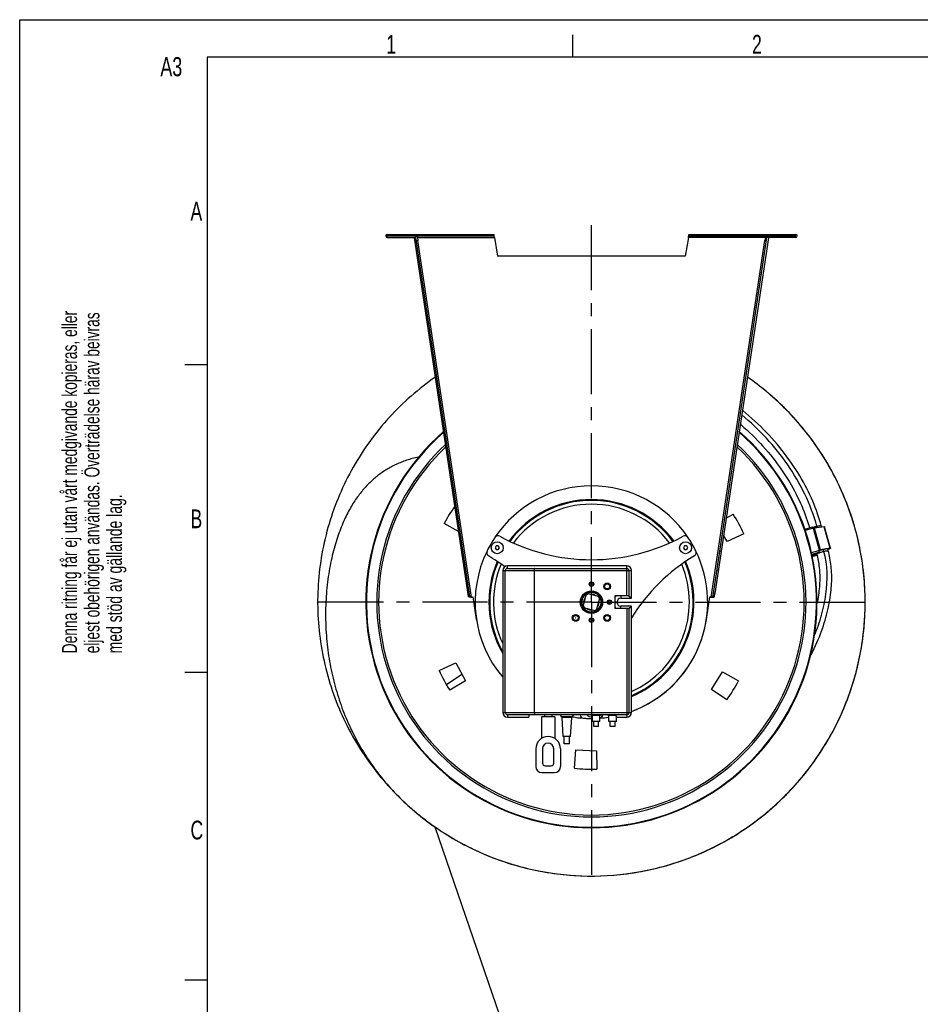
# Model space of a CAD drawing. Extents: x 0 to 420, y -27 to 297.
# Tile 10 of 17: x 0 to 120, y 166 to 297. Entities that reach past the tile are written whole.
import ezdxf

# ---------------------------------------------------------------- set-up
doc = ezdxf.new("R2010")
doc.units = 0
doc.header["$LTSCALE"] = 23.1
doc.linetypes.add('CENTER', pattern=[0.6, 0.375, -0.075, 0.075, -0.075])
for name, color, linetype in [('110528_DXF_CONTINUOUS_LINE', 7, 'CONTINUOUS'), ('110536_DXF_CONTINUOUS_LINE', 7, 'CONTINUOUS'), ('110592_DXF_AXIS', 7, 'CONTINUOUS'), ('110660_DXF_CONTINUOUS_LINE', 7, 'CONTINUOUS'), ('ASEM_85_125-10_DXF_FORMAT', 7, 'CONTINUOUS'), ('G_ASE_DUMMY_DXF_CONTINUOUS', 7, 'CONTINUOUS'), ('GUIDE_125_DXF_CONTINUOUS_L', 7, 'CONTINUOUS'), ('HOSE_125_10_DXF_CONTINUOUS', 7, 'CONTINUOUS'), ('MOTOR_UNIT_DDXF_CONTINUOUS', 7, 'CONTINUOUS')]:
    doc.layers.add(name, color=color, linetype=linetype)
doc.styles.get("Standard").update_dxf_attribs({"font": 'txt', "width": 0.7})

# ---------------------------------------------------------------- blocks, each defined once
blk = doc.blocks.new('SQS_LAGTEXT_BL0', base_point=(7.49, 145.42))
at = {"layer": 'ASEM_85_125-10_DXF_FORMAT', "color": 7, "linetype": 'CONTINUOUS'}
for s, width, p in [('Denna ritning får ej utan vårt medgivande kopieras, eller', 0.687469, (7.64, 212.55)), ('eljest obehörigen användas. Överträdelse härav beivras', 0.686067, (10.63, 212.55)), ('med stöd av gällande lag.', 0.696, (13.63, 212.55))]:
    blk.add_text(s, height=1.9979, rotation=90, dxfattribs=dict(at, width=width)).set_placement(p)

msp = doc.modelspace()

# ---------------------------------------------------------------- linework, layer by layer
at = {"layer": '110528_DXF_CONTINUOUS_LINE', "color": 9, "linetype": 'CONTINUOUS'}
for p, q in [((102.71116, 233.45868), (102.77738, 233.49389)), ((49.73431, 205.29039), (49.66808, 205.25518))]:
    msp.add_line(p, q, dxfattribs=at)
at = {"layer": '110528_DXF_CONTINUOUS_LINE', "color": 3, "linetype": 'CONTINUOUS'}
for p, q in [((94.18789, 230.56122), (95.11942, 231.12093)), ((58.52242, 228.80168), (56.60171, 229.86634)), ((96.52783, 228.47209), (94.31397, 227.43975)), ((94.31397, 227.43975), (93.84953, 228.31323)), ((55.91764, 210.27698), (58.1315, 211.30932)), ((58.1315, 211.30932), (59.41988, 208.88623)), ((92.25303, 207.73967), (93.7073, 210.06698)), ((93.7073, 210.06698), (95.84375, 208.88273)), ((59.41988, 208.88623), (57.32605, 207.62813)), ((94.254, 206.33858), (92.25303, 207.73967)), ((73.9489, 197.24103), (74.1618, 199.67446)), ((74.1618, 199.67446), (76.90444, 199.57868)), ((76.90444, 199.57868), (76.94707, 197.13633))]:
    msp.add_line(p, q, dxfattribs=at)
at = {"layer": '110528_DXF_CONTINUOUS_LINE', "color": 7, "linetype": 'CONTINUOUS'}
msp.add_arc((76.22273, 219.37453), 30.075, 130.9272188, 49.0727019, dxfattribs=at)
at = {"layer": '110528_DXF_CONTINUOUS_LINE', "color": 3, "linetype": 'CONTINUOUS'}
for radius, start, end in [(30, 131.0178646, 48.9819905), (22.25, 144.9125493, 151.8655687), (22.25, 24.1344313, 31.8655687), (22.25, 204.1344313, 211.8655687), (22.25, 324.1344313, 331.8655687), (22.25, 264.1344313, 271.8655687)]:
    msp.add_arc((76.22273, 219.37453), radius, start, end, dxfattribs=at)
at = {"layer": '110528_DXF_CONTINUOUS_LINE', "color": 9, "linetype": 'CONTINUOUS'}
for radius, start, end in [(28.61603, 132.7981077, 47.2023559), (28.36603, 133.1426079, 46.8576139)]:
    msp.add_arc((76.22273, 219.37453), radius, start, end, dxfattribs=at)
at = {"layer": '110536_DXF_CONTINUOUS_LINE', "color": 9, "linetype": 'CONTINUOUS'}
for p, q in [((48.99608, 267.97453), (48.99608, 268.37453)), ((53.03069, 267.97453), (63.28441, 267.97453)), ((99.41478, 267.97453), (89.16105, 267.97453)), ((103.44939, 267.97453), (103.44939, 268.37453)), ((60.244, 220.0514), (53.08803, 267.59354)), ((92.20147, 220.0514), (99.35743, 267.59354)), ((58.92162, 226.14952), (59.11939, 226.17929)), ((93.52385, 226.14952), (93.32608, 226.17929)), ((59.30431, 223.60701), (59.50208, 223.63678)), ((93.14116, 223.60701), (92.94338, 223.63678)), ((59.77053, 220.50955), (59.96831, 220.53932)), ((59.7707, 220.50847), (59.96847, 220.53824)), ((92.67477, 220.50847), (92.477, 220.53824)), ((92.67493, 220.50955), (92.47716, 220.53932))]:
    msp.add_line(p, q, dxfattribs=at)
at = {"layer": '110536_DXF_CONTINUOUS_LINE', "color": 3, "linetype": 'CONTINUOUS'}
for p, q in [((48.99608, 268.37453), (63.21139, 268.37453)), ((48.99608, 267.97453), (52.84608, 267.97453)), ((59.83088, 220.10865), (52.63295, 267.92955)), ((89.23408, 268.37453), (103.44939, 268.37453)), ((99.81251, 267.92955), (92.67493, 220.50955)), ((103.44939, 267.97453), (99.59939, 267.97453)), ((92.61459, 220.10865), (92.67493, 220.50955))]:
    msp.add_line(p, q, dxfattribs=at)
at = {"layer": '110536_DXF_CONTINUOUS_LINE', "color": 7, "linetype": 'CONTINUOUS'}
for p, q in [((48.99608, 268.17453), (63.21139, 268.17453)), ((52.63295, 267.92955), (52.83073, 267.95931)), ((60.02865, 220.13842), (52.83073, 267.95931)), ((52.84608, 267.97453), (52.84608, 268.17453)), ((53.03069, 267.97453), (53.08803, 267.59354)), ((60.01743, 268.37453), (60.01743, 268.17453)), ((63.01743, 268.37453), (63.01743, 268.17453)), ((63.21139, 268.37453), (63.21139, 268.17453)), ((63.28441, 267.97453), (63.72273, 265.48869)), ((89.16105, 267.97453), (88.72273, 265.48869)), ((89.23408, 268.37453), (89.23408, 268.17453)), ((89.23408, 268.17453), (103.44939, 268.17453)), ((89.42804, 268.37453), (89.42804, 268.17453)), ((92.42804, 268.37453), (92.42804, 268.17453)), ((92.47716, 220.53932), (99.61474, 267.95931)), ((99.41478, 267.97453), (99.35743, 267.59354)), ((99.59939, 267.97453), (99.59939, 268.17453)), ((99.81251, 267.92955), (99.61474, 267.95931)), ((52.89026, 267.56377), (53.08803, 267.59354)), ((99.5552, 267.56377), (99.35743, 267.59354)), ((88.72273, 265.48869), (63.72273, 265.48869)), ((92.41682, 220.13842), (92.47716, 220.53932)), ((59.83088, 220.10865), (60.02865, 220.13842)), ((60.89539, 217.06749), (60.44377, 220.06793)), ((91.55008, 217.06749), (92.0017, 220.06793)), ((92.61459, 220.10865), (92.41682, 220.13842))]:
    msp.add_line(p, q, dxfattribs=at)
at = {"layer": '110536_DXF_CONTINUOUS_LINE', "color": 3, "linetype": 'CONTINUOUS'}
for centre, start, end in [((48.99608, 268.17453), 90, 270), ((103.44939, 268.17453), 270, 90)]:
    msp.add_arc(centre, 0.2, start, end, dxfattribs=at)
at = {"layer": '110536_DXF_CONTINUOUS_LINE', "color": 7, "linetype": 'CONTINUOUS'}
for centre, radius, start, end in [((60.2205, 221.55122), 1.5, 270.8975556, 278.5598113), ((92.22496, 221.55122), 1.5, 261.4401887, 269.1024444), ((76.22273, 219.37453), 15.5, 188.5598113, 189.3073778), ((76.22273, 219.37453), 15.5, 330.164993, 351.4401887), ((76.22273, 219.37453), 15.5, 290.1137849, 329.7289743), ((76.22273, 219.37453), 15.5, 260.5232272, 266.1217635), ((76.22273, 219.37453), 15.5, 267.1400318, 268.1613179), ((76.22273, 219.37453), 15.5, 269.2637904, 270.4805566), ((76.22273, 219.37453), 15.5, 274.1809945, 278.6458781)]:
    msp.add_arc(centre, radius, start, end, dxfattribs=at)
for points, knots in [([(52.97048, 268.17453), (52.97762, 268.17453), (52.99136, 268.14979), (53.0024, 268.11072), (53.01699, 268.04692), (53.02579, 268.00007), (53.03069, 267.97453)], [0, 0, 0, 0, 0.10102656, 0.317593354, 0.631910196, 1, 1, 1, 1]), ([(63.28441, 267.97453), (63.27847, 268.00008), (63.26776, 268.04721), (63.25005, 268.11051), (63.23639, 268.15152), (63.21931, 268.17453), (63.21139, 268.17453)], [0, 0, 0, 0, 0.362762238, 0.67352206, 0.890403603, 1, 1, 1, 1]), ([(89.16105, 267.97453), (89.16699, 268.00008), (89.1777, 268.04721), (89.19542, 268.11051), (89.20907, 268.15152), (89.22616, 268.17453), (89.23408, 268.17453)], [0, 0, 0, 0, 0.362762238, 0.67352206, 0.890403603, 1, 1, 1, 1]), ([(99.47499, 268.17453), (99.46785, 268.17453), (99.4541, 268.14979), (99.44307, 268.11072), (99.42848, 268.04692), (99.41967, 268.00007), (99.41478, 267.97453)], [0, 0, 0, 0, 0.10102656, 0.317593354, 0.631910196, 1, 1, 1, 1]), ([(60.244, 220.0514), (60.21665, 220.05212), (60.16578, 220.05567), (60.09879, 220.06979), (60.04749, 220.09448), (60.03074, 220.12453), (60.02865, 220.13842)], [0, 0, 0, 0, 0.331658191, 0.615530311, 0.82972973, 1, 1, 1, 1]), ([(92.20147, 220.0514), (92.22882, 220.05212), (92.27969, 220.05567), (92.34667, 220.06979), (92.39798, 220.09448), (92.41473, 220.12453), (92.41682, 220.13842)], [0, 0, 0, 0, 0.331658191, 0.615530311, 0.82972973, 1, 1, 1, 1])]:
    msp.add_open_spline(points, degree=3, knots=knots, dxfattribs=at)
at = {"layer": '110536_DXF_CONTINUOUS_LINE', "color": 3, "linetype": 'CONTINUOUS'}
for points, knots in [([(63.28441, 267.97453), (63.27848, 268.02558), (63.26755, 268.11993), (63.25263, 268.23115), (63.24018, 268.30293), (63.23101, 268.34033), (63.22411, 268.36263), (63.21536, 268.37453), (63.21139, 268.37453)], [0, 0, 0, 0, 0.37570868, 0.695091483, 0.818353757, 0.911146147, 0.970916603, 1, 1, 1, 1]), ([(89.16105, 267.97453), (89.16699, 268.02558), (89.17792, 268.11993), (89.19284, 268.23115), (89.20528, 268.30293), (89.21446, 268.34033), (89.22136, 268.36263), (89.2301, 268.37453), (89.23408, 268.37453)], [0, 0, 0, 0, 0.37570868, 0.695091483, 0.818353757, 0.911146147, 0.970916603, 1, 1, 1, 1]), ([(60.244, 220.0514), (60.19211, 220.04824), (60.09602, 220.04455), (59.98245, 220.0475), (59.90821, 220.05831), (59.86916, 220.06951), (59.84143, 220.08477), (59.83201, 220.1011), (59.83088, 220.10865)], [0, 0, 0, 0, 0.360165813, 0.666149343, 0.785569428, 0.878759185, 0.94710206, 1, 1, 1, 1]), ([(92.20147, 220.0514), (92.25335, 220.04824), (92.34944, 220.04455), (92.46301, 220.0475), (92.53726, 220.05831), (92.57631, 220.06951), (92.60404, 220.08477), (92.61345, 220.1011), (92.61459, 220.10865)], [0, 0, 0, 0, 0.360165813, 0.666149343, 0.785569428, 0.878759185, 0.94710206, 1, 1, 1, 1])]:
    msp.add_open_spline(points, degree=3, knots=knots, dxfattribs=at)
at = {"layer": '110592_DXF_AXIS', "color": 7, "linetype": 'CENTER'}
for q in [(76.22273, 270.29527), (39.43343, 219.37453), (76.22273, 183.02614), (112.67716, 219.37453)]:
    msp.add_line((76.22273, 219.37453), q, dxfattribs=at)
at = {"layer": '110660_DXF_CONTINUOUS_LINE', "color": 7, "linetype": 'CONTINUOUS'}
for p, q in [((104.67388, 229.12078), (105.67719, 229.39738)), ((105.73739, 229.17903), (105.6772, 229.39736)), ((105.82406, 229.20292), (105.73739, 229.17903)), ((107.25546, 229.43431), (105.9622, 229.23397)), ((108.10824, 226.56145), (107.31629, 229.43409)), ((106.40965, 225.89566), (105.62862, 225.68034)), ((106.27071, 225.73721), (105.6523, 225.56672)), ((106.61601, 226.33028), (106.52935, 226.30639)), ((106.62019, 225.97687), (106.52935, 226.30639)), ((108.04741, 226.56167), (106.75415, 226.36132)), ((107.74687, 226.40502), (108.05612, 226.53009)), ((105.67151, 225.4745), (106.29473, 225.64632))]:
    msp.add_line(p, q, dxfattribs=at)
at = {"layer": '110660_DXF_CONTINUOUS_LINE', "color": 9, "linetype": 'CONTINUOUS'}
for p, q in [((104.73053, 228.95296), (105.72419, 229.2269)), ((106.61909, 226.31911), (105.82406, 229.20292)), ((106.75415, 226.36132), (105.9622, 229.23397)), ((108.04741, 226.56167), (107.25546, 229.43431)), ((105.5605, 225.98777), (106.54254, 226.25851)), ((105.60953, 225.77119), (106.6015, 226.04467)), ((106.68816, 226.33464), (106.75415, 226.36132)), ((107.73232, 226.45781), (107.72211, 226.49481)), ((107.98142, 226.53498), (108.04741, 226.56167)), ((107.98578, 226.51919), (107.98142, 226.53498)), ((107.98578, 226.51919), (108.05612, 226.53009)), ((105.67124, 225.47582), (106.29439, 225.64762))]:
    msp.add_line(p, q, dxfattribs=at)
at = {"layer": '110660_DXF_CONTINUOUS_LINE', "color": 3, "linetype": 'CONTINUOUS'}
for p, q in [((106.24485, 225.83311), (105.63199, 225.66415)), ((106.61909, 226.31911), (106.53242, 226.29522)), ((107.98142, 226.53498), (106.68816, 226.33464)), ((107.74252, 226.42081), (107.98578, 226.51919))]:
    msp.add_line(p, q, dxfattribs=at)
msp.add_arc((107.87447, 226.79446), 0.29692, 292.0170882, 292.4133499, dxfattribs=at)
at = {"layer": '110660_DXF_CONTINUOUS_LINE', "color": 7, "linetype": 'CONTINUOUS'}
for points, knots in [([(105.82406, 229.20292), (105.83659, 229.20638), (105.88224, 229.21837), (105.9284, 229.22873), (105.9622, 229.23397)], [0, 0, 0, 0, 0.275448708, 1, 1, 1, 1]), ([(107.25546, 229.43431), (107.26996, 229.43656), (107.2893, 229.43883), (107.30888, 229.43859), (107.31576, 229.436), (107.31629, 229.43409)], [0, 0, 0, 0, 0.708411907, 0.904468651, 1, 1, 1, 1]), ([(106.40965, 225.89566), (106.42479, 225.90229), (106.49413, 225.93148), (106.56476, 225.95753), (106.62019, 225.97687)], [0, 0, 0, 0, 0.219647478, 1, 1, 1, 1]), ([(106.61601, 226.33028), (106.62855, 226.33374), (106.6742, 226.34572), (106.72035, 226.35609), (106.75415, 226.36132)], [0, 0, 0, 0, 0.275448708, 1, 1, 1, 1]), ([(108.04741, 226.56167), (108.06191, 226.56392), (108.08126, 226.56619), (108.10083, 226.56595), (108.10771, 226.56336), (108.10824, 226.56145)], [0, 0, 0, 0, 0.708411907, 0.904468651, 1, 1, 1, 1]), ([(108.10824, 226.56145), (108.10877, 226.55954), (108.10419, 226.55379), (108.0875, 226.54355), (108.06972, 226.53559), (108.05612, 226.53009)], [0, 0, 0, 0, 0.095531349, 0.291588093, 1, 1, 1, 1])]:
    msp.add_open_spline(points, degree=3, knots=knots, dxfattribs=at)
at = {"layer": '110660_DXF_CONTINUOUS_LINE', "color": 9, "linetype": 'CONTINUOUS'}
for points, knots in [([(106.93646, 226.33452), (106.9029, 226.32527), (106.77452, 226.28881), (106.64715, 226.2487), (106.55401, 226.2162)], [0, 0, 0, 0, 0.260866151, 1, 1, 1, 1]), ([(107.73231, 226.45781), (107.73021, 226.46544), (107.70267, 226.47582), (107.65625, 226.47634), (107.57984, 226.47199), (107.48204, 226.45828), (107.36339, 226.43723), (107.17871, 226.39803), (107.03486, 226.36165), (106.93646, 226.33452)], [0, 0, 0, 0, 0.029110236, 0.088889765, 0.181686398, 0.304945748, 0.454334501, 0.624333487, 1, 1, 1, 1])]:
    msp.add_open_spline(points, degree=3, knots=knots, dxfattribs=at)
at = {"layer": '110660_DXF_CONTINUOUS_LINE', "color": 3, "linetype": 'CONTINUOUS'}
for points, knots in [([(106.61909, 226.31911), (106.62536, 226.32084), (106.64818, 226.32684), (106.67126, 226.33202), (106.68816, 226.33464)], [0, 0, 0, 0, 0.275448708, 1, 1, 1, 1]), ([(107.98142, 226.53498), (107.98867, 226.53611), (107.99834, 226.53724), (108.00813, 226.53712), (108.01157, 226.53583), (108.01184, 226.53487)], [0, 0, 0, 0, 0.708370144, 0.904496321, 1, 1, 1, 1]), ([(108.01184, 226.53487), (108.01257, 226.53222), (108.00065, 226.52598), (107.994, 226.52258), (107.98768, 226.51997)], [0, 0, 0, 0, 0.286872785, 1, 1, 1, 1])]:
    msp.add_open_spline(points, degree=3, knots=knots, dxfattribs=at)
at = {"layer": 'ASEM_85_125-10_DXF_FORMAT', "color": 7, "linetype": 'CONTINUOUS'}
for p, q in [((-0.00158, -0.00152), (-0.00158, 296.99848)), ((-0.00158, 296.99848), (419.99842, 296.99848)), ((73.74842, 291.99848), (73.74842, 294.99848)), ((24.99842, 291.99848), (24.99842, 4.99848)), ((414.99842, 291.99848), (24.99842, 291.99848)), ((24.99842, 250.99848), (21.99842, 250.99848)), ((24.99842, 209.99848), (21.99842, 209.99848)), ((24.99842, 168.99848), (21.99842, 168.99848))]:
    msp.add_line(p, q, dxfattribs=at)
at = {"layer": 'G_ASE_DUMMY_DXF_CONTINUOUS', "color": 7, "linetype": 'CONTINUOUS'}
msp.add_line((58.96343, 209.74468), (56.88171, 208.37632), dxfattribs=at)
at = {"layer": 'GUIDE_125_DXF_CONTINUOUS_L', "color": 9, "linetype": 'CONTINUOUS'}
for p, q in [((106.34131, 229.2927), (106.28421, 229.49981)), ((107.20956, 226.14333), (107.13762, 226.40426))]:
    msp.add_line(p, q, dxfattribs=at)
at = {"layer": 'GUIDE_125_DXF_CONTINUOUS_L', "color": 7, "linetype": 'CONTINUOUS'}
for p, q in [((106.92581, 229.38324), (106.87436, 229.56984)), ((106.24046, 225.84902), (106.25725, 225.78812)), ((107.79971, 226.21336), (107.72211, 226.49481))]:
    msp.add_line(p, q, dxfattribs=at)
for points in [[(106.87436, 229.56984), (106.76578, 229.95129), (106.6446, 230.3512), (106.51466, 230.75486), (106.37572, 231.16231), (106.22768, 231.57324), (106.07057, 231.98699), (105.90424, 232.40342), (105.72857, 232.82237), (105.54365, 233.24321), (105.3494, 233.66575), (105.14571, 234.08984), (104.93272, 234.51489), (104.71039, 234.94069), (104.47864, 235.36708), (104.23762, 235.79357), (103.98731, 236.21995), (103.72768, 236.64603), (103.45889, 237.07134), (103.18093, 237.49567), (102.8938, 237.91883), (102.59768, 238.34033), (102.29253, 238.76006), (101.97844, 239.17772), (101.65582, 239.59259), (101.32466, 240.00455), (100.98509, 240.4133), (100.6378, 240.81792), (100.28289, 241.21819), (99.92048, 241.61394), (99.55132, 242.00428), (99.17557, 242.38905), (98.79336, 242.76807), (98.40549, 243.14056), (98.01215, 243.50636), (97.61349, 243.86534), (97.21032, 244.21679), (96.80284, 244.56062), (96.39124, 244.8967), (96.35049, 244.92889)], [(96.07267, 243.08309), (96.1795, 242.99287), (96.56221, 242.659), (96.94069, 242.31797), (97.3142, 241.97041), (97.68255, 241.61647), (98.04556, 241.25629), (98.40245, 240.89063), (98.7531, 240.51966), (99.09735, 240.14357), (99.43447, 239.76319), (99.76436, 239.37872), (100.0869, 238.99038), (100.40143, 238.59904), (100.70783, 238.20501), (101.00608, 237.80842), (101.29579, 237.40997), (101.57687, 237.00995), (101.84933, 236.6085), (102.11299, 236.20608), (102.36785, 235.8029), (102.61388, 235.39917), (102.85093, 234.99538), (103.07902, 234.59171), (103.29819, 234.18839), (103.50829, 233.78593), (103.7094, 233.3845), (103.90156, 232.98431), (104.08465, 232.58597), (104.25877, 232.18964), (104.42401, 231.7955), (104.58029, 231.4042), (104.72773, 231.0159), (104.86649, 230.63075), (104.99651, 230.24944), (105.11792, 229.87228), (105.23096, 229.49922), (105.29031, 229.29072)], [(105.43653, 212.23351), (105.5355, 212.41913), (105.73927, 212.81755), (105.9335, 213.21359), (106.11893, 213.60819), (106.29455, 213.99848), (106.46006, 214.38283), (106.61626, 214.7622), (106.7639, 215.13756), (106.90316, 215.50866), (107.03422, 215.87525), (107.15774, 216.23847), (107.27389, 216.59833), (107.38276, 216.95444), (107.48467, 217.30733), (107.57977, 217.657), (107.66812, 218.00315), (107.7499, 218.34594), (107.82519, 218.68525), (107.89408, 219.02094), (107.95672, 219.35315), (108.01319, 219.68177), (108.06358, 220.0067), (108.108, 220.32807), (108.14656, 220.64579), (108.17932, 220.95977), (108.20639, 221.27016), (108.22785, 221.57686), (108.24379, 221.87982), (108.25428, 222.17917), (108.25938, 222.47484), (108.25917, 222.76676), (108.25369, 223.05509), (108.24299, 223.33978), (108.22714, 223.62076), (108.20618, 223.89808), (108.18017, 224.17171), (108.14915, 224.44159), (108.11319, 224.70774), (108.07233, 224.97012), (108.02664, 225.2287), (107.97614, 225.48356), (107.92088, 225.73468), (107.86094, 225.98201), (107.79971, 226.21336)], [(106.25725, 225.78812), (106.31105, 225.58458), (106.36373, 225.36647), (106.41219, 225.14494), (106.45638, 224.92009), (106.49631, 224.69194), (106.53196, 224.46044), (106.56329, 224.22564), (106.59028, 223.98759), (106.61291, 223.74625), (106.63114, 223.5017), (106.64493, 223.25397), (106.65426, 223.00301), (106.65909, 222.7489), (106.65936, 222.49168), (106.65504, 222.23123), (106.64609, 221.96763), (106.63244, 221.70095), (106.61405, 221.43104), (106.59087, 221.15801), (106.56287, 220.88192), (106.52996, 220.60263), (106.49211, 220.32023), (106.44924, 220.03481), (106.40128, 219.74621), (106.34816, 219.45454), (106.29653, 219.1938)]]:
    msp.add_lwpolyline(points, dxfattribs=at)
at = {"layer": 'GUIDE_125_DXF_CONTINUOUS_L', "color": 9, "linetype": 'CONTINUOUS'}
msp.add_arc((107.09822, 224.32223), 1.7123, 113.0246428, 114.3817887, dxfattribs=at)
for points, knots in [([(106.28421, 229.49981), (105.48181, 232.41035), (103.41919, 236.5691), (99.63283, 241.28517), (97.42757, 243.37149), (96.26061, 244.3308)], [0, 0, 0, 0, 0.499717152, 0.749962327, 1, 1, 1, 1]), ([(105.69617, 229.32826), (105.74161, 229.34412), (105.9355, 229.40833), (106.13248, 229.46314), (106.28421, 229.49981)], [0, 0, 0, 0, 0.235646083, 1, 1, 1, 1]), ([(106.28421, 229.49981), (106.36062, 229.51827), (106.49899, 229.54907), (106.66255, 229.57692), (106.76647, 229.58754), (106.82024, 229.58804), (106.85438, 229.58554), (106.87274, 229.57574), (106.87436, 229.56984)], [0, 0, 0, 0, 0.391080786, 0.705459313, 0.823669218, 0.912054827, 0.969547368, 1, 1, 1, 1]), ([(105.97276, 214.96467), (106.33444, 215.84238), (106.80365, 217.19181), (107.25699, 219.03968), (107.74587, 221.84475), (107.71464, 224.31124), (107.20956, 226.14333)], [0, 0, 0, 0, 0.249755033, 0.374814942, 0.500011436, 1, 1, 1, 1]), ([(106.25725, 225.78812), (106.25569, 225.79379), (106.26549, 225.81086), (106.30971, 225.84266), (106.35568, 225.86562), (106.39136, 225.88182)], [0, 0, 0, 0, 0.104958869, 0.300270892, 1, 1, 1, 1]), ([(106.4285, 225.89812), (106.4421, 225.90392), (106.503, 225.92904), (106.56483, 225.95188), (106.61303, 225.96881)], [0, 0, 0, 0, 0.224446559, 1, 1, 1, 1]), ([(106.61303, 225.96881), (106.65894, 225.98494), (106.85558, 226.05038), (107.05543, 226.10608), (107.20956, 226.14333)], [0, 0, 0, 0, 0.234827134, 1, 1, 1, 1]), ([(107.20956, 226.14333), (107.28596, 226.16179), (107.42434, 226.19259), (107.58789, 226.22044), (107.69181, 226.23106), (107.74558, 226.23156), (107.77972, 226.22906), (107.79808, 226.21926), (107.79971, 226.21336)], [0, 0, 0, 0, 0.391080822, 0.705459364, 0.823669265, 0.912054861, 0.969547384, 1, 1, 1, 1])]:
    msp.add_open_spline(points, degree=3, knots=knots, dxfattribs=at)
at = {"layer": 'HOSE_125_10_DXF_CONTINUOUS', "color": 7, "linetype": 'CONTINUOUS'}
for p, q in [((99.1979, 247.73625), (99.19711, 247.7369)), ((99.1979, 247.73624), (99.19711, 247.73689)), ((95.02945, 188.09281), (95.02855, 188.09209)), ((95.02885, 188.09227), (95.02855, 188.09209)), ((95.02915, 188.09246), (95.02885, 188.09227)), ((95.02952, 188.09269), (95.02915, 188.09246))]:
    msp.add_line(p, q, dxfattribs=at)
at = {"layer": 'HOSE_125_10_DXF_CONTINUOUS', "color": 4, "linetype": 'CONTINUOUS'}
msp.add_line((55.33395, 189.44375), (129.77645, -26.59752), dxfattribs=at)
at = {"layer": 'HOSE_125_10_DXF_CONTINUOUS', "color": 7, "linetype": 'CONTINUOUS'}
for points in [[(53.19492, 238.71849), (53.17097, 238.71351), (52.95786, 238.66615), (52.74913, 238.61676), (52.54454, 238.56537), (52.34452, 238.51219), (52.14912, 238.45734), (51.95753, 238.4007), (51.77018, 238.3425), (51.58704, 238.28282), (51.40653, 238.22124), (51.22867, 238.15783), (51.05377, 238.09274), (50.88067, 238.02558), (50.70922, 237.95633), (50.53981, 237.88512), (50.37199, 237.81182), (50.20586, 237.73646), (50.04157, 237.65915), (49.8788, 237.57974), (49.71764, 237.49829), (49.55821, 237.41486), (49.40021, 237.3293), (49.24374, 237.24168), (49.08888, 237.15208), (48.93539, 237.06036), (48.78334, 236.96656), (48.63283, 236.87075), (48.4836, 236.77274), (48.33573, 236.67259), (48.1893, 236.57035), (48.04407, 236.46587), (47.9001, 236.35919), (47.75748, 236.25035), (47.61605, 236.13922), (47.47588, 236.02583), (47.33702, 235.91022), (47.19932, 235.79224), (47.06282, 235.67195), (46.9276, 235.54937), (46.79348, 235.42434), (46.66054, 235.2969), (46.52887, 235.16709), (46.39825, 235.03468), (46.26877, 234.89973), (46.14047, 234.76225), (46.0131, 234.62194), (45.88673, 234.47883), (45.76142, 234.33295), (45.63694, 234.18395), (45.51336, 234.03187), (45.39075, 233.87672), (45.26884, 233.7181), (45.14773, 233.55604), (45.02743, 233.39046), (44.90767, 233.22089), (44.78861, 233.04745), (44.67039, 232.87026), (44.55274, 232.68881), (44.43565, 232.50294), (44.31918, 232.31264), (44.20316, 232.11747), (44.08759, 231.91724), (43.97259, 231.71199), (43.8582, 231.50161), (43.74443, 231.28594), (43.63138, 231.06496), (43.5192, 230.83874), (43.40789, 230.60712), (43.29756, 230.37007), (43.18841, 230.12786), (43.08048, 229.88038), (42.97383, 229.62755), (42.86869, 229.36975), (42.76511, 229.10689), (42.66315, 228.83888), (42.56307, 228.56618), (42.46491, 228.28878), (42.36868, 228.00653), (42.27454, 227.71974), (42.18259, 227.42857), (42.0928, 227.13273), (42.00514, 226.83185), (41.9197, 226.5259), (41.83653, 226.21479), (41.75559, 225.89802), (41.67696, 225.57543), (41.60073, 225.24703), (41.52696, 224.91256), (41.45569, 224.5715), (41.38713, 224.22424), (41.32164, 223.87195), (41.25927, 223.51446), (41.20016, 223.15188), (41.14463, 222.78587), (41.09279, 222.41675), (41.04465, 222.04424), (41.00038, 221.66921), (40.96002, 221.29181), (40.92358, 220.91197), (40.89115, 220.53012), (40.86275, 220.14634), (40.83841, 219.76066), (40.81819, 219.37352), (40.80212, 218.98498), (40.79022, 218.59512), (40.78251, 218.20433), (40.77901, 217.81272), (40.77973, 217.42032), (40.7847, 217.02756), (40.7939, 216.63463), (40.79561, 216.57682)], [(40.7956, 216.57727), (40.799, 216.47055), (40.814, 216.08244), (40.83312, 215.69457), (40.85636, 215.30702), (40.8837, 214.91993), (40.91514, 214.53339), (40.95065, 214.14745), (40.99024, 213.76228), (41.03387, 213.37793), (41.08155, 212.99448), (41.13323, 212.61207), (41.18891, 212.23079), (41.24855, 211.85069), (41.31214, 211.47192), (41.37965, 211.09457), (41.45105, 210.71869), (41.52631, 210.34439), (41.60539, 209.97178), (41.68827, 209.60089), (41.77492, 209.23175), (41.86531, 208.86442), (41.95942, 208.49897), (42.05722, 208.13539), (42.1587, 207.77375), (42.2638, 207.4141), (42.37252, 207.05643), (42.48483, 206.70082), (42.60069, 206.3473), (42.72009, 205.99586), (42.84299, 205.64656), (42.96936, 205.29945), (43.09919, 204.95451), (43.23246, 204.61177), (43.36912, 204.27129), (43.50917, 203.93303), (43.65258, 203.59705), (43.79932, 203.26338), (43.94938, 202.93198), (44.10272, 202.60292), (44.2593, 202.27623), (44.41916, 201.95183), (44.58226, 201.62977), (44.74856, 201.31009), (44.9181, 200.99268), (45.09086, 200.67758), (45.26679, 200.36483), (45.44596, 200.05433), (45.62832, 199.74613), (45.81385, 199.44026), (46.00259, 199.13662), (46.19453, 198.83525), (46.38962, 198.53619), (46.58791, 198.23937), (46.78938, 197.94484), (46.994, 197.65263), (47.2018, 197.3627), (47.41273, 197.0751), (47.62677, 196.78986), (47.84398, 196.5069), (48.06431, 196.22627), (48.28776, 195.948), (48.51441, 195.67197), (48.74426, 195.39821), (48.97726, 195.12677), (49.21353, 194.85754), (49.45305, 194.59055), (49.69579, 194.32585), (49.94181, 194.06337), (50.19111, 193.80316), (50.44365, 193.54523), (50.6995, 193.28956), (50.95864, 193.03615), (51.22106, 192.78507), (51.48683, 192.53625), (51.75595, 192.28972), (52.02838, 192.04553), (52.28268, 191.82233)]]:
    msp.add_lwpolyline(points, dxfattribs=at)
for centre, radius, start, end in [((76.20169, 219.34813), 36.53367, 50.2007006, 55.2621735), ((76.22448, 219.37325), 36.49984, 50.994875, 51.48151), ((76.24121, 219.39387), 36.47328, 50.20303, 50.9933053), ((76.2509, 219.40558), 36.45808, 49.4103171, 50.2029467), ((76.20063, 219.34725), 36.53503, 49.4099666, 50.2003061), ((76.24232, 219.39603), 36.47092, 46.4235902, 49.4098458), ((76.28702, 219.44351), 36.40571, 46.3770996, 47.3603546), ((76.23353, 219.38524), 36.51518, 220.8350723, 227.8206997), ((76.1999, 219.35134), 36.46746, 227.8195917, 228.0051848), ((76.21881, 219.37091), 36.49468, 227.8227225, 227.9979439), ((76.21695, 219.36886), 36.4919, 227.9979448, 228.3614481), ((76.20601, 219.35814), 36.4766, 228.0051918, 228.3589077), ((76.21597, 219.36936), 36.4916, 228.3589279, 229.0153786), ((76.22341, 219.37615), 36.50165, 228.3614734, 229.0135462), ((76.18708, 219.32948), 36.4426, 228.834589, 229.0076003), ((76.1951, 219.34279), 36.45792, 229.0127576, 229.805096), ((76.17219, 219.31223), 36.4198, 229.2723266, 229.8006699), ((76.17699, 219.318), 36.42732, 229.8007659, 230.5938279), ((76.19723, 219.34263), 36.45919, 230.5938248, 231.3861866), ((76.21279, 219.36211), 36.48412, 231.3861834, 232.1779652), ((76.22114, 219.37231), 36.49724, 231.3860348, 236.1294589), ((76.2242, 219.37756), 36.50333, 232.1786938, 236.5561336), ((76.23089, 219.36123), 36.4844, 299.2129753, 301.0124819), ((76.20742, 219.40656), 36.53543, 291.9886407, 298.8547058)]:
    msp.add_arc(centre, radius, start, end, dxfattribs=at)
for points, knots in [([(55.42619, 249.37043), (54.30248, 248.59133), (52.14071, 246.90521), (49.2041, 244.02922), (46.60792, 240.84185), (44.38635, 237.3831), (42.56642, 233.69712), (41.17218, 229.83), (40.22002, 225.83102), (39.72304, 221.75037), (39.68703, 217.63975), (40.11237, 213.55103), (40.99393, 209.5359), (42.32021, 205.64493), (44.07528, 201.92766), (46.23593, 198.4304), (48.775, 195.19801), (50.69992, 193.24585), (51.71319, 192.3277)], [0, 0, 0, 0, 0.062500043, 0.124999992, 0.187500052, 0.25000004, 0.312500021, 0.37500007, 0.437500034, 0.500000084, 0.562499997, 0.625000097, 0.6875, 0.750000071, 0.812499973, 0.875000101, 0.937500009, 1, 1, 1, 1]), ([(52.66553, 191.49429), (53.57556, 190.7254), (55.47225, 189.27575), (58.51521, 187.39085), (61.72845, 185.81216), (66.19381, 184.13793), (72.05146, 182.87743), (78.04249, 182.78357), (82.77045, 183.40743), (86.25697, 184.22005), (89.64713, 185.37033), (93.99203, 187.33594), (99.03138, 190.57888), (104.19972, 195.56955), (108.2986, 201.4702), (110.69278, 206.96378), (111.93756, 211.56729), (112.53021, 215.09789), (112.77427, 218.66953), (112.63291, 223.43638), (111.58134, 229.33511), (109.39929, 234.91545), (107.03145, 239.05498), (104.95905, 241.97428), (102.61115, 244.67611), (100.87655, 246.31624), (99.97185, 247.09139)], [0, 0, 0, 0, 0.031268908, 0.062537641, 0.093806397, 0.125075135, 0.187537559, 0.250000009, 0.281268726, 0.312537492, 0.343806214, 0.375074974, 0.437537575, 0.500000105, 0.562462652, 0.624925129, 0.656193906, 0.687462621, 0.718731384, 0.750000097, 0.812462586, 0.874925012, 0.9061938, 0.937462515, 0.96873127, 1, 1, 1, 1]), ([(56.71994, 188.52181), (57.666, 187.92378), (59.61443, 186.81425), (62.67647, 185.42574), (65.85384, 184.32484), (70.20334, 183.25233), (75.79828, 182.66997), (81.40514, 183.12285), (85.77836, 184.09434), (88.98021, 185.1215), (92.07388, 186.43917), (96.01699, 188.56515), (100.55466, 191.89079), (105.1726, 196.80783), (108.81388, 202.48623), (110.93125, 207.69837), (112.03104, 212.04101), (112.55337, 215.36279), (112.76839, 218.71848), (112.64268, 223.19655), (111.71376, 228.74439), (109.78353, 234.02805), (107.68168, 237.98416), (105.83855, 240.79671), (103.745, 243.42751), (102.19333, 245.04609), (101.3825, 245.8176)], [0, 0, 0, 0, 0.03126655, 0.062533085, 0.093799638, 0.125066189, 0.187533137, 0.250000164, 0.281266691, 0.312533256, 0.34379977, 0.375066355, 0.437533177, 0.500000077, 0.562466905, 0.624933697, 0.656200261, 0.687466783, 0.718733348, 0.749999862, 0.812466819, 0.874933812, 0.90620035, 0.937466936, 0.96873344, 1, 1, 1, 1])]:
    msp.add_open_spline(points, degree=3, knots=knots, dxfattribs=at)
at = {"layer": 'MOTOR_UNIT_DDXF_CONTINUOUS', "color": 9, "linetype": 'CONTINUOUS'}
for p, q in [((63.52103, 226.87453), (63.37669, 226.62453)), ((63.37669, 226.62453), (63.52103, 226.37453)), ((63.8097, 226.87453), (63.52103, 226.87453)), ((63.52103, 226.37453), (63.8097, 226.37453)), ((63.95404, 226.62453), (63.8097, 226.87453)), ((63.8097, 226.37453), (63.95404, 226.62453)), ((88.63576, 226.87453), (88.49143, 226.62453)), ((88.49143, 226.62453), (88.63576, 226.37453)), ((88.92444, 226.87453), (88.63576, 226.87453)), ((88.63576, 226.37453), (88.92444, 226.37453)), ((89.06878, 226.62453), (88.92444, 226.87453)), ((88.92444, 226.37453), (89.06878, 226.62453)), ((64.39273, 223.57453), (64.39273, 204.67453)), ((64.39273, 223.57453), (81.55273, 223.57453)), ((64.74301, 204.67453), (64.74301, 223.57453)), ((65.02273, 223.87387), (65.02273, 224.20453)), ((80.92273, 224.20453), (65.02273, 224.20453)), ((65.04272, 223.87453), (80.92273, 223.87453)), ((68.65285, 204.67453), (68.65285, 223.57453)), ((80.92273, 220.22453), (80.92273, 224.20453)), ((81.22273, 223.57453), (81.22273, 220.22453)), ((81.55273, 219.89453), (81.55273, 223.57453)), ((75.54391, 220.55029), (75.39897, 220.00937)), ((76.08483, 220.40535), (75.54391, 220.55029)), ((77.28965, 220.07217), (75.64757, 220.51216)), ((75.19192, 219.23663), (75.04698, 218.69571)), ((75.5251, 220.44145), (75.08511, 218.79937)), ((77.39849, 220.05336), (76.85757, 220.19829)), ((76.92037, 218.30762), (77.36036, 219.94969)), ((77.25355, 219.51244), (77.39849, 220.05336)), ((79.32273, 220.22453), (79.32273, 218.52453)), ((81.22273, 220.22453), (79.32273, 220.22453)), ((79.32273, 219.42453), (79.65273, 219.42453)), ((79.32273, 219.32453), (79.65273, 219.32453)), ((79.65273, 219.32453), (79.65273, 219.42453)), ((80.12273, 220.22453), (80.12273, 219.89453)), ((80.12273, 219.89453), (81.55273, 219.89453)), ((81.22273, 220.22453), (81.55273, 219.89453)), ((75.04698, 218.69571), (75.5879, 218.55077)), ((75.15582, 218.6769), (76.79789, 218.23691)), ((76.36064, 218.34372), (76.90156, 218.19878)), ((76.90156, 218.19878), (77.04649, 218.7397)), ((81.22273, 218.52453), (79.32273, 218.52453)), ((80.12273, 218.52453), (80.12273, 218.85453)), ((81.55273, 218.85453), (80.12273, 218.85453)), ((80.92273, 218.52453), (80.92273, 204.04453)), ((81.22273, 218.52453), (81.55273, 218.85453)), ((81.22273, 218.52453), (81.22273, 204.67453)), ((81.55273, 204.67453), (81.55273, 218.85453)), ((64.39273, 204.67453), (81.55273, 204.67453)), ((65.02273, 204.37519), (65.02273, 204.04453)), ((65.02273, 204.04453), (67.89273, 204.04453)), ((80.92273, 204.37453), (65.04272, 204.37453)), ((67.89273, 204.37453), (67.89273, 204.04453)), ((69.55273, 204.07453), (69.55273, 201.20746)), ((71.35273, 204.07453), (69.55273, 204.07453)), ((69.95273, 204.37453), (69.95273, 204.07453)), ((70.95273, 204.37453), (70.95273, 204.07453)), ((71.35273, 204.07453), (71.35273, 201.20746)), ((72.30273, 204.02453), (72.21083, 204.10792)), ((73.69464, 204.10792), (72.21083, 204.10792)), ((72.45273, 201.47453), (72.30273, 204.02453)), ((73.60273, 204.02453), (72.30273, 204.02453)), ((73.45273, 201.47453), (73.60273, 204.02453)), ((73.60273, 204.02453), (73.69464, 204.10792)), ((76.35273, 204.2735), (76.17773, 204.37453)), ((76.35273, 203.47453), (76.35273, 204.2735)), ((77.35273, 204.2735), (76.35273, 204.2735)), ((77.35273, 203.47453), (76.35273, 203.47453)), ((76.52273, 202.81453), (76.52273, 203.47453)), ((77.18273, 202.81453), (77.18273, 203.47453)), ((77.35273, 204.2735), (77.52773, 204.37453)), ((77.35273, 203.47453), (77.35273, 204.2735)), ((78.37773, 204.37453), (78.55273, 204.2735)), ((78.55273, 203.47453), (78.55273, 204.2735)), ((79.49723, 204.2735), (78.55273, 204.2735)), ((79.55273, 203.47453), (78.55273, 203.47453)), ((78.72273, 202.81453), (78.72273, 203.47453)), ((79.38273, 202.81453), (79.38273, 203.47453)), ((79.55273, 203.47453), (79.55273, 204.04453)), ((79.55273, 204.04453), (80.92273, 204.04453)), ((77.18273, 202.81453), (76.52273, 202.81453)), ((79.38273, 202.81453), (78.72273, 202.81453)), ((73.45273, 201.47453), (72.45273, 201.47453)), ((72.59273, 200.47453), (72.59273, 201.47453)), ((73.31273, 200.47453), (73.31273, 201.47453)), ((68.80273, 199.82453), (68.80273, 197.47453)), ((69.70273, 199.82453), (69.70273, 197.92453)), ((71.20273, 197.92453), (71.20273, 199.82453)), ((72.10273, 199.82453), (72.10273, 197.47453)), ((73.31273, 200.47453), (72.59273, 200.47453)), ((70.05273, 197.57453), (70.85273, 197.57453)), ((69.60273, 196.67453), (71.30273, 196.67453))]:
    msp.add_line(p, q, dxfattribs=at)
for centre, radius in [((63.66537, 226.62453), 0.8), ((88.7801, 226.62453), 0.8), ((76.22273, 221.77453), 0.3), ((76.22273, 221.77453), 0.21), ((78.32273, 221.47453), 0.45), ((78.32273, 221.47453), 0.34), ((76.22273, 219.37453), 1.49), ((76.22273, 219.37453), 1.35), ((78.32273, 221.47453), 0.00714), ((78.62273, 219.37453), 0.3), ((78.62273, 219.37453), 0.21), ((74.12273, 217.27453), 0.45), ((74.12273, 217.27453), 0.34), ((74.12273, 217.27453), 0.00714), ((76.22273, 216.97453), 0.3), ((76.22273, 216.97453), 0.21), ((78.32273, 217.27453), 0.45), ((78.32273, 217.27453), 0.34), ((78.32273, 217.27453), 0.00714)]:
    msp.add_circle(centre, radius, dxfattribs=at)
for centre, radius, start, end in [((76.22273, 219.37453), 15.5, 33.9182404, 146.0826667), ((76.22273, 219.37453), 13.6767, 36.604256, 143.3957423), ((76.22273, 219.37453), 13.55757, 36.704819, 143.2951799), ((76.22273, 219.37453), 13.05769, 37.1673135, 142.8323084), ((76.22273, 219.37453), 15.5, 146.1563467, 153.8436533), ((63.76433, 227.72846), 0.5, 61.1832498, 146.1563467), ((76.22273, 250.37453), 25.34679, 241.1832498, 298.8167502), ((88.68114, 227.72846), 0.5, 33.8436533, 118.8167502), ((76.22273, 219.37453), 15.5, 26.1563467, 33.8436533), ((76.22273, 219.37453), 15.5, 153.9173333, 220.2455942), ((62.75882, 225.98686), 0.5, 153.8436533, 238.8167502), ((76.22273, 219.37453), 15.5, 290.1138663, 26.0821273), ((89.68665, 225.98686), 0.5, 301.1832498, 26.1563467), ((49.37595, 203.87453), 25.34679, 52.9048362, 58.8167502), ((76.22273, 219.37453), 13.6767, 156.6042559, 210.1178103), ((76.22273, 219.37453), 13.55757, 156.7048189, 209.2345964), ((76.22273, 219.37453), 13.05769, 157.16769, 205.0393166), ((103.06952, 203.87453), 25.34679, 121.1832498, 148.0952672), ((76.22273, 219.37453), 13.6767, 292.9371055, 23.3957424), ((76.22273, 219.37453), 13.55757, 293.1506363, 23.2951799), ((76.22273, 219.37453), 13.05769, 294.0929194, 22.8325125), ((65.02273, 223.57453), 0.63, 90, 180), ((65.0428, 223.57478), 0.29978, 93.839074, 180.0473653), ((65.04268, 223.57369), 0.30084, 89.9928378, 93.8011574), ((80.92273, 223.57453), 0.63, 0, 90), ((80.92273, 223.57453), 0.3, 0, 90), ((76.22273, 219.37453), 1.3, 122.6005266, 207.3994734), ((76.22273, 219.37453), 1.175, 111.0493291, 128.9506709), ((75.62169, 220.41557), 0.1, 75, 165), ((76.22273, 219.37453), 1.3, 32.6005266, 117.3994734), ((76.22273, 219.37453), 1.04, 142.3801351, 187.6198649), ((76.22273, 219.37453), 1.04, 52.3801351, 97.6198649), ((76.22273, 219.37453), 1.3, 302.6005266, 27.3994734), ((76.22273, 219.37453), 1.04, 322.3801351, 7.6198649), ((76.22273, 219.37453), 1.175, 21.0493291, 38.9506709), ((77.26377, 219.97557), 0.1, 345, 75), ((80.12273, 219.42453), 0.97, 124.43763, 145.56237), ((80.12273, 219.42453), 0.47, 90, 180), ((80.12273, 219.32453), 0.47, 180, 270), ((75.1817, 218.77349), 0.1, 165, 255), ((76.22273, 219.37453), 1.175, 201.0493291, 218.9506709), ((76.22273, 219.37453), 1.3, 212.6005266, 297.3994734), ((76.22273, 219.37453), 1.04, 232.3801351, 277.6198649), ((76.22273, 219.37453), 1.175, 291.0493291, 308.9506709), ((76.82377, 218.3335), 0.1, 255, 345), ((80.12273, 219.32453), 0.97, 214.43763, 235.56237), ((65.02273, 204.67453), 0.63, 180, 270), ((65.0428, 204.67429), 0.29978, 179.9526352, 266.160926), ((65.04268, 204.67537), 0.30084, 266.1988426, 270.0071622), ((72.45273, 204.37453), 0.36, 180, 227.7816632), ((76.22273, 219.37453), 15.5, 260.5233718, 266.0817596), ((73.45273, 204.37453), 0.36, 312.2183368, 360), ((75.21722, 204.40827), 0.5, 183.8699028, 266.1563467), ((76.22273, 219.37453), 15.5, 266.1563467, 270.4805822), ((76.22273, 204.87453), 0.8, 218.6930692, 279.3531323), ((77.22824, 204.40827), 0.5, 284.4192405, 356.1300972), ((76.22273, 219.37453), 15.5, 274.1808314, 278.6461798), ((41.84061, 258.22274), 65.79165, 304.9150728, 305.0685087), ((80.92273, 204.67453), 0.63, 270, 360), ((80.92273, 204.67453), 0.3, 270, 360), ((70.45273, 199.82453), 1.65, 0, 180), ((70.45273, 199.82453), 0.75, 0, 180), ((69.60273, 197.47453), 0.8, 180, 270), ((70.05273, 197.92453), 0.35, 180, 270), ((70.85273, 197.92453), 0.35, 270, 360), ((71.30273, 197.47453), 0.8, 270, 360)]:
    msp.add_arc(centre, radius, start, end, dxfattribs=at)
msp.add_ellipse((79.05273, 204.04453), major_axis=(0, 0.5), ratio=1, start_param=-1.570796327, end_param=-1.095133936, dxfattribs=at)
for points in [[(68.65285, 223.57453), (68.65285, 223.61302), (68.65131, 223.66891), (68.64567, 223.73982), (68.6402, 223.78474), (68.6335, 223.82158), (68.62688, 223.84645), (68.62055, 223.8612), (68.61568, 223.86963), (68.61, 223.87453), (68.60639, 223.87453)], [(68.65285, 204.67453), (68.65285, 204.63605), (68.65131, 204.58016), (68.64567, 204.50924), (68.6402, 204.46433), (68.6335, 204.42749), (68.62688, 204.40262), (68.62055, 204.38786), (68.61568, 204.37944), (68.61, 204.37453), (68.60639, 204.37453)]]:
    msp.add_open_spline(points, degree=3, knots=[0, 0, 0, 0, 0.372772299, 0.54114545, 0.688925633, 0.810940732, 0.903442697, 0.938058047, 0.965058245, 1, 1, 1, 1], dxfattribs=at)

# ---------------------------------------------------------------- block references
at = {"layer": 'ASEM_85_125-10_DXF_FORMAT', "color": 7, "linetype": 'CONTINUOUS'}
msp.add_blockref('SQS_LAGTEXT_BL0', (7.49052, 145.42059), dxfattribs=at)

# ---------------------------------------------------------------- texts
at = {"layer": 'ASEM_85_125-10_DXF_FORMAT', "color": 7, "linetype": 'CONTINUOUS', "attachment_point": 1}
for s, insert, char_height, width in [('1', (48.88927, 294.97512), 2.5, 2.1428571), ('2', (97.63927, 294.97512), 2.5, 2.9464286), ('A3', (18.7533, 292.01112), 2.55, 6.0107143), ('A', (22.77171, 272.73026), 2.5, 3.2142857), ('B', (22.77171, 231.73026), 2.5, 2.9464286), ('C', (22.77171, 190.25526), 2.5, 3.125)]:
    msp.add_mtext(s, dxfattribs=dict(at, insert=insert, char_height=char_height, width=width))

doc.saveas('drawing.dxf')
